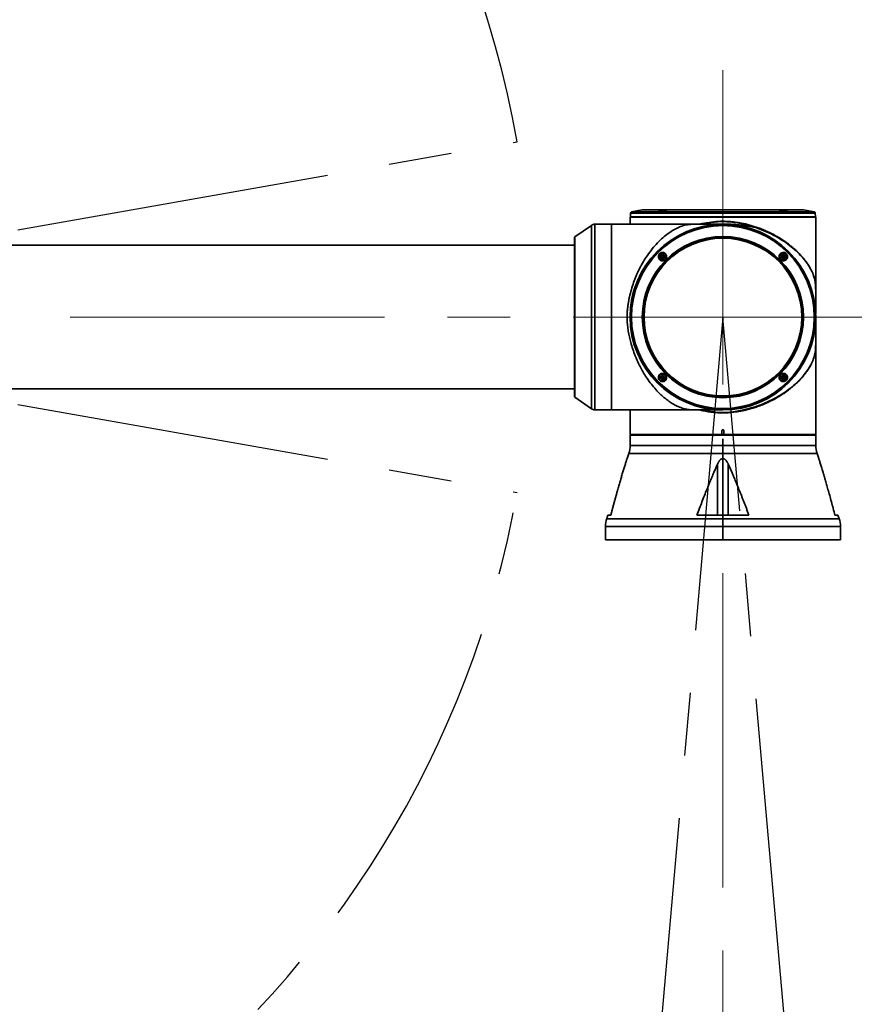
# Model space of a CAD drawing. Header units: millimetres. Extents: x 0 to 420, y 0 to 297.
# Tile 5 of 21: x 109 to 143, y 156 to 196. Entities that reach past the tile are written whole.
import ezdxf

# ---------------------------------------------------------------- set-up
doc = ezdxf.new("R2010")
doc.units = ezdxf.units.MM
doc.linetypes.add('CENTERX2', pattern=[20.32, 12.7, -2.54, 2.54, -2.54])
doc.layers.get('0').update_dxf_attribs({"lineweight": 18})
doc.layers.add('中心线层', color=6, linetype='CENTERX2', lineweight=25)
doc.layers.add('标注层', color=150, linetype='Continuous', lineweight=18)
doc.styles.add('SLDTEXTSTYLE22', font='txt')
doc.dimstyles.new('SLDDIMSTYLE0', dxfattribs={"dimtxt": 3.5, "dimasz": 4, "dimexe": 0, "dimexo": 0.0625, "dimgap": 0.875, "dimtad": 0, "dimtih": 1, "dimtoh": 1, "dimlfac": 20, "dimrnd": 1e-09, "dimzin": 12, "dimdsep": 46, "dimtxsty": 'SLDTEXTSTYLE22', "dimcen": 0, "dimdle": 8, "dimadec": 0, "dimazin": 3, "dimtfac": 1, "dimtdec": 3, "dimtofl": 0, "dimtmove": 0, "dimatfit": 3, "dimfxl": 0, "dimfrac": 2, "dimtolj": 1, "dimarcsym": 0})

# ---------------------------------------------------------------- blocks, each defined once
blk = doc.blocks.new('*X25')
at = {"layer": '标注层'}
for points in [[(179.766, 208.185), (183.488, 209.734), (182.992, 210.603)], [(95.525, 160.097), (91.804, 158.548), (92.299, 157.68)]]:
    blk.add_hatch(color=256, dxfattribs=at).paths.add_polyline_path(points, flags=0)
for p, q in [((179.766, 208.185), (192.914, 215.691)), ((192.914, 215.691), (207.583, 215.691)), ((95.525, 160.097), (90.315, 157.122))]:
    blk.add_line(p, q, dxfattribs=at)
at = {"layer": '标注层', "char_height": 3.5, "attachment_point": 1, "style": 'SLDTEXTSTYLE22'}
for s, insert, width in [('1940', (198.638, 220.315), 18.37989), ('%%C', (193.914, 219.668), 4.69274)]:
    blk.add_mtext(s, dxfattribs=dict(at, insert=insert, width=width))
blk = doc.blocks.new('*X26')
at = {"layer": '标注层'}
for points in [[(118.269, 212.715), (121.475, 215.159), (120.774, 215.873)], [(60.022, 155.567), (56.817, 153.123), (57.517, 152.409)]]:
    blk.add_hatch(color=256, dxfattribs=at).paths.add_polyline_path(points, flags=0)
for p, q in [((118.269, 212.715), (122.552, 216.917)), ((60.022, 155.567), (45.379, 141.201)), ((45.379, 141.201), (30.711, 141.201))]:
    blk.add_line(p, q, dxfattribs=at)
at = {"layer": '标注层', "char_height": 3.5, "attachment_point": 1, "style": 'SLDTEXTSTYLE22'}
for s, insert, width in [('1632', (35.435, 145.825), 18.26257), ('%%C', (30.711, 145.178), 4.69274)]:
    blk.add_mtext(s, dxfattribs=dict(at, insert=insert, width=width))

msp = doc.modelspace()

# ---------------------------------------------------------------- linework, layer by layer
at = {"color": 7, "linetype": 'Continuous', "lineweight": 35}
for p, q in [((133.89574, 188.17111), (133.89574, 188.16611)), ((141.39574, 188.17111), (133.89574, 188.17111)), ((133.89574, 188.16611), (133.89574, 187.89111)), ((133.92074, 188.19111), (133.90074, 188.17111)), ((133.91168, 188.33918), (133.90909, 188.19111)), ((133.90909, 188.19111), (135.00353, 188.19111)), ((134.38897, 188.47476), (133.95186, 188.38733)), ((140.8927, 188.47573), (134.39878, 188.47573)), ((135.00353, 188.19111), (141.38239, 188.19111)), ((135.12372, 188.41361), (135.21791, 188.41361)), ((140.07461, 188.41361), (140.16776, 188.41361)), ((141.33961, 188.38733), (140.9025, 188.47476)), ((141.39074, 188.17111), (141.37074, 188.19111)), ((141.38239, 188.19111), (141.3798, 188.33918)), ((141.39574, 188.17111), (141.39574, 188.16611)), ((141.39574, 184.82044), (141.39574, 188.16611)), ((132.33118, 187.84592), (131.66707, 187.38104)), ((132.33118, 187.84592), (131.66707, 187.38104)), ((133.14574, 187.89111), (132.47454, 187.89111)), ((137.64574, 187.89111), (132.47454, 187.89111)), ((133.14574, 187.89111), (133.14574, 180.39111)), ((137.56916, 187.89033), (137.56719, 187.89029)), ((131.64574, 180.94214), (131.64574, 187.34008)), ((131.64574, 187.04111), (92.39574, 187.04111)), ((135.15622, 186.6095), (135.20622, 186.63836)), ((135.15622, 186.55176), (135.15622, 186.6095)), ((135.20622, 186.58063), (135.15622, 186.6095)), ((135.20622, 186.58063), (135.15622, 186.55176)), ((135.20622, 186.52289), (135.15622, 186.55176)), ((135.20622, 186.63836), (135.25622, 186.6095)), ((135.20622, 186.58063), (135.20622, 186.63836)), ((135.20622, 186.58063), (135.25622, 186.6095)), ((135.20622, 186.58063), (135.20622, 186.52289)), ((135.20622, 186.58063), (135.25622, 186.55176)), ((135.25622, 186.55176), (135.20622, 186.52289)), ((135.25622, 186.6095), (135.25622, 186.55176)), ((140.03526, 186.6095), (140.08526, 186.63836)), ((140.03526, 186.55176), (140.03526, 186.6095)), ((140.08526, 186.58063), (140.03526, 186.6095)), ((140.08526, 186.58063), (140.03526, 186.55176)), ((140.08526, 186.52289), (140.03526, 186.55176)), ((140.08526, 186.63836), (140.13526, 186.6095)), ((140.08526, 186.58063), (140.08526, 186.63836)), ((140.08526, 186.58063), (140.13526, 186.6095)), ((140.08526, 186.58063), (140.08526, 186.52289)), ((140.08526, 186.58063), (140.13526, 186.55176)), ((140.13526, 186.55176), (140.08526, 186.52289)), ((140.13526, 186.6095), (140.13526, 186.55176)), ((133.89574, 184.21358), (133.89574, 184.14111)), ((141.39574, 184.14111), (141.39574, 184.21901)), ((133.89574, 184.14111), (133.89574, 184.06321)), ((141.39574, 179.39611), (141.39574, 184.14111)), ((141.39511, 183.27758), (141.39516, 183.23573)), ((135.15622, 181.73046), (135.20622, 181.75933)), ((135.20622, 181.75933), (135.25622, 181.73046)), ((135.20622, 181.70159), (135.20622, 181.75933)), ((140.03526, 181.73046), (140.08526, 181.75933)), ((140.08526, 181.75933), (140.13526, 181.73046)), ((140.08526, 181.70159), (140.08526, 181.75933)), ((135.15622, 181.67272), (135.15622, 181.73046)), ((135.20622, 181.70159), (135.15622, 181.73046)), ((135.20622, 181.70159), (135.15622, 181.67272)), ((135.20622, 181.64386), (135.15622, 181.67272)), ((135.20622, 181.70159), (135.25622, 181.73046)), ((135.20622, 181.70159), (135.20622, 181.64386)), ((135.20622, 181.70159), (135.25622, 181.67272)), ((135.25622, 181.67272), (135.20622, 181.64386)), ((135.25622, 181.73046), (135.25622, 181.67272)), ((140.03526, 181.67272), (140.03526, 181.73046)), ((140.08526, 181.70159), (140.03526, 181.73046)), ((140.08526, 181.70159), (140.03526, 181.67272)), ((140.08526, 181.64386), (140.03526, 181.67272)), ((140.08526, 181.70159), (140.13526, 181.73046)), ((140.08526, 181.70159), (140.08526, 181.64386)), ((140.08526, 181.70159), (140.13526, 181.67272)), ((140.13526, 181.67272), (140.08526, 181.64386)), ((140.13526, 181.73046), (140.13526, 181.67272)), ((92.39574, 181.24111), (131.64574, 181.24111)), ((131.66707, 180.90118), (132.33118, 180.4363)), ((131.66707, 180.90118), (132.33118, 180.4363)), ((132.47454, 180.39111), (133.14574, 180.39111)), ((132.47454, 180.39111), (133.14574, 180.39111)), ((133.14574, 180.3913), (133.30824, 180.3913)), ((133.14574, 180.3913), (133.14574, 180.39111)), ((133.34574, 180.39111), (136.98067, 180.39111)), ((133.89574, 180.39111), (133.89574, 179.39611)), ((137.56572, 180.39111), (137.64574, 180.39111)), ((137.5758, 180.39175), (137.57589, 180.39174)), ((137.60824, 179.39611), (133.89574, 179.39611)), ((133.91074, 179.38111), (133.89574, 179.36611)), ((141.38074, 179.38111), (133.91074, 179.38111)), ((134.07074, 179.39611), (134.07074, 179.38111)), ((137.60824, 179.55361), (137.60824, 179.39611)), ((137.68324, 179.39611), (137.60824, 179.39611)), ((137.68324, 179.39611), (137.68324, 179.55361)), ((141.39574, 179.39611), (137.68324, 179.39611)), ((141.22074, 179.38111), (141.22074, 179.39611)), ((141.39574, 179.36611), (141.38074, 179.38111)), ((133.89574, 179.36611), (133.89574, 178.95599)), ((141.39574, 179.36611), (133.89574, 179.36611)), ((137.64574, 178.95599), (137.64574, 179.21611)), ((141.39574, 178.95599), (141.39574, 179.36611)), ((133.8428, 178.63495), (133.7707, 178.42225)), ((137.64574, 178.95599), (137.64574, 178.63495)), ((137.64574, 178.63495), (137.64574, 178.42236)), ((141.52078, 178.42225), (141.44867, 178.63495)), ((137.43065, 178.205), (137.43065, 176.14111)), ((137.64574, 178.42236), (137.64574, 176.14111)), ((137.86083, 178.205), (137.86083, 176.14111)), ((132.99743, 176.14111), (132.94867, 175.99727)), ((132.99743, 176.14111), (133.11776, 176.14111)), ((136.59495, 176.14111), (137.64574, 176.14111)), ((137.64574, 176.14111), (137.64574, 175.99727)), ((137.64574, 176.14111), (138.69653, 176.14111)), ((137.64574, 175.99727), (137.64574, 175.67623)), ((142.17372, 176.14111), (142.29404, 176.14111)), ((142.3428, 175.99727), (142.29404, 176.14111)), ((132.89574, 175.67623), (132.89574, 175.14111)), ((137.64574, 175.14111), (137.64574, 175.67623)), ((142.39574, 175.14111), (142.39574, 175.67623)), ((132.89574, 175.14111), (137.64574, 175.14111)), ((137.64574, 175.14111), (142.39574, 175.14111))]:
    msp.add_line(p, q, dxfattribs=at)
at = {"color": 8, "linetype": 'Continuous', "lineweight": 35}
for p, q in [((141.3798, 188.33918), (133.91168, 188.33918)), ((133.95186, 188.38733), (135.03377, 188.38733)), ((135.34286, 188.47476), (134.38897, 188.47476)), ((135.03377, 188.38733), (141.33961, 188.38733)), ((140.9025, 188.47476), (135.34286, 188.47476)), ((132.33118, 182.11479), (132.33118, 187.84592)), ((132.33118, 184.14111), (132.33118, 187.84592)), ((132.47454, 187.89111), (132.47454, 182.09007)), ((132.47454, 187.89111), (132.47454, 184.14111)), ((131.66707, 187.38104), (131.66707, 182.36905)), ((131.66707, 187.38104), (131.66707, 184.14111)), ((133.89672, 184.2268), (133.89672, 184.24874)), ((131.66707, 184.14111), (131.66707, 180.90118)), ((132.33118, 180.4363), (132.33118, 184.14111)), ((132.47454, 184.14111), (132.47454, 180.39111)), ((141.39476, 184.05542), (141.39476, 184.01314)), ((131.66707, 182.36905), (131.66707, 180.90118)), ((132.33118, 180.4363), (132.33118, 182.11479)), ((132.47454, 182.09007), (132.47454, 180.39111)), ((137.64574, 178.63495), (133.8428, 178.63495)), ((133.89574, 178.95599), (137.64574, 178.95599)), ((137.64574, 178.95599), (141.39574, 178.95599)), ((141.44867, 178.63495), (137.64574, 178.63495)), ((132.94867, 175.99727), (137.64574, 175.99727)), ((137.64574, 175.99727), (142.3428, 175.99727)), ((137.64574, 175.67623), (132.89574, 175.67623)), ((142.39574, 175.67623), (137.64574, 175.67623))]:
    msp.add_line(p, q, dxfattribs=at)
at = {"color": 7, "linetype": 'Continuous', "lineweight": 35}
for centre, radius in [((137.64574, 184.14111), 3.745), ((137.64574, 184.14111), 3.73665), ((137.64574, 184.14111), 3.73406), ((137.64574, 184.14111), 3.69388), ((137.64574, 184.14111), 3.25676), ((137.64574, 184.14111), 3.24313), ((137.64574, 184.14111), 3.2125), ((137.64574, 184.14111), 3.1875), ((135.20622, 186.58063), 0.15), ((135.20622, 186.58063), 0.1425), ((135.20622, 186.58063), 0.0825), ((140.08526, 186.58063), 0.15), ((140.08526, 186.58063), 0.1425), ((140.08526, 186.58063), 0.0825), ((135.20622, 181.70159), 0.15), ((135.20622, 181.70159), 0.1425), ((135.20622, 181.70159), 0.0825), ((140.08526, 181.70159), 0.15), ((140.08526, 181.70159), 0.1425), ((140.08526, 181.70159), 0.0825)]:
    msp.add_circle(centre, radius, dxfattribs=at)
for centre, radius, start, end in [((133.96167, 188.33831), 0.05, 101.309932, 179), ((134.39878, 188.42573), 0.05, 90, 101.309932), ((140.8927, 188.42573), 0.05, 78.690068, 90), ((141.32981, 188.33831), 0.05, 1, 78.690068), ((132.47454, 187.64111), 0.25, 90, 124.99202), ((137.64574, 184.14111), 3.75, 90, 270), ((137.64574, 184.14111), 3.75, 270, 90), ((131.69574, 187.34008), 0.05, 124.99202, 180), ((131.69574, 180.94214), 0.05, 180, 235.00798), ((132.47454, 180.64111), 0.25, 235.00798, 270), ((132.89574, 178.95599), 1, 341.274212, 360), ((142.39574, 178.95599), 1, 180, 198.725788), ((133.89574, 175.67623), 1, 161.274212, 180), ((141.39574, 175.67623), 1, 0, 18.725788)]:
    msp.add_arc(centre, radius, start, end, dxfattribs=at)
for points, knots in [([(135.07935, 188.40215), (135.07242, 188.40239), (135.05857, 188.40287), (135.0404, 188.40591), (135.03259, 188.41242), (135.0498, 188.42371), (135.08997, 188.4368), (135.14728, 188.44984), (135.21351, 188.46092), (135.26827, 188.46695), (135.30633, 188.46919), (135.33097, 188.46947), (135.35077, 188.46839), (135.36927, 188.46514), (135.37689, 188.45803), (135.35979, 188.44618), (135.31968, 188.43292), (135.26234, 188.42018), (135.19591, 188.40973), (135.1413, 188.40425), (135.10294, 188.40214), (135.08722, 188.40214), (135.07935, 188.40215)], [0, 0, 0, 0, 0.021843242, 0.043684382, 0.087176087, 0.130680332, 0.17417917, 0.217659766, 0.261113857, 0.304552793, 0.326472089, 0.348326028, 0.370164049, 0.392101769, 0.435566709, 0.479056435, 0.522552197, 0.566039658, 0.609514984, 0.652978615, 0.674801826, 0.696653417, 0.696653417, 0.696653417, 0.696653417]), ([(135.06933, 188.40263), (135.06354, 188.40334), (135.05685, 188.40416), (135.05575, 188.40369), (135.05561, 188.40363)], [0, 0, 0, 0, 0.0119518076, 0.0138042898, 0.0138042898, 0.0138042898, 0.0138042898]), ([(135.07428, 188.40249), (135.07275, 188.40249), (135.07069, 188.40249), (135.0696, 188.4026), (135.06933, 188.40263)], [0, 0, 0, 0, 0.00369905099, 0.00495988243, 0.00495988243, 0.00495988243, 0.00495988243]), ([(139.94915, 188.44068), (139.93864, 188.44495), (139.91765, 188.45348), (139.91695, 188.46356), (139.93703, 188.46838), (139.96441, 188.46953), (139.98985, 188.46898), (140.01898, 188.4671), (140.06115, 188.46287), (140.11736, 188.45478), (140.17948, 188.4423), (140.22767, 188.42898), (140.25484, 188.41675), (140.25675, 188.40731), (140.23639, 188.40292), (140.20899, 188.40189), (140.17519, 188.40254), (140.12318, 188.40648), (140.05618, 188.4155), (139.99279, 188.42753), (139.9637, 188.43629), (139.94915, 188.44068)], [0, 0, 0, 0, 0.043560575, 0.087053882, 0.130547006, 0.152379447, 0.174272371, 0.196061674, 0.217993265, 0.261490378, 0.305008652, 0.348632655, 0.392187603, 0.435658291, 0.479139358, 0.50102889, 0.522865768, 0.566382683, 0.609901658, 0.653407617, 0.696966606, 0.696966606, 0.696966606, 0.696966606]), ([(136.64811, 187.89069), (136.64717, 187.89069), (136.6036, 187.89073), (136.51654, 187.89046), (136.41174, 187.88912), (136.33635, 187.88576), (136.25358, 187.87881), (136.15859, 187.86373), (136.01095, 187.82573), (135.82627, 187.75515), (135.60404, 187.63668), (135.38274, 187.48619), (135.16121, 187.30124), (134.94505, 187.08449), (134.73821, 186.83912), (134.55579, 186.58412), (134.39477, 186.3222), (134.26005, 186.06861), (134.14063, 185.80707), (134.03598, 185.53819), (133.944, 185.25341), (133.88204, 185.01304), (133.8426, 184.82265), (133.81806, 184.6823), (133.79693, 184.53452), (133.78192, 184.39836), (133.77422, 184.29371), (133.76827, 184.15832), (133.77203, 183.97922), (133.79595, 183.74324), (133.8321, 183.50948), (133.87988, 183.27811), (133.94396, 183.03253), (134.02468, 182.77668), (134.1241, 182.51502), (134.23492, 182.26623), (134.35627, 182.02987), (134.48727, 181.80663), (134.6351, 181.58426), (134.79938, 181.36795), (134.97198, 181.17089), (135.14131, 181.00211), (135.30644, 180.85834), (135.47384, 180.73229), (135.6539, 180.61747), (135.84544, 180.51958), (136.01983, 180.45364), (136.1718, 180.41561), (136.28601, 180.39891), (136.40778, 180.39296), (136.52125, 180.3918), (136.59831, 180.39156), (136.6338, 180.39155), (136.63971, 180.39155)], [0, 0, 0, 0, 0.00218067, 0.10188396, 0.20250537, 0.27515374, 0.34954032, 0.52137732, 0.69338027, 1.04007591, 1.36987117, 1.69966952, 2.03915938, 2.37862721, 2.70395877, 3.03192962, 3.29732159, 3.56447451, 3.80507313, 4.0456416, 4.29374039, 4.5417926, 4.64310574, 4.75657971, 4.87880072, 4.99419618, 5.07743834, 5.12403806, 5.31073636, 5.49470694, 5.67873295, 5.86764316, 6.05658099, 6.29068996, 6.52655143, 6.76131925, 6.99610983, 7.23629853, 7.47650659, 7.76134599, 8.04795228, 8.2980909, 8.54823645, 8.80257552, 9.05691578, 9.36203808, 9.66901466, 9.86433914, 10.06042805, 10.17982708, 10.278668, 10.34771074, 10.36153106, 10.36153106, 10.36153106, 10.36153106]), ([(137.57639, 187.89052), (137.56476, 187.89053), (137.53253, 187.89055), (137.45431, 187.89057), (137.34526, 187.8906), (137.21424, 187.89062), (137.06401, 187.89064), (136.89504, 187.89066), (136.74999, 187.89068), (136.66005, 187.89069), (136.63463, 187.89069)], [0, 0, 0, 0, 0.073390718, 0.203287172, 0.334759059, 0.468251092, 0.60418615, 0.743065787, 0.885591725, 0.941769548, 0.941769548, 0.941769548, 0.941769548]), ([(139.07186, 187.74938), (139.04328, 187.75411), (139.00041, 187.76121), (138.94692, 187.77014), (138.91929, 187.77473), (138.90524, 187.77707), (138.9017, 187.77766), (138.9008, 187.77782), (138.90057, 187.77786), (138.90051, 187.77787), (138.90049, 187.77788), (138.90048, 187.77788), (138.90048, 187.77788)], [0, 0, 0, 0, 0.086867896, 0.130301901, 0.1627694, 0.170939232, 0.173008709, 0.173539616, 0.173679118, 0.173717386, 0.173728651, 0.173734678, 0.173734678, 0.173734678, 0.173734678]), ([(135.08447, 186.46462), (135.07102, 186.48194), (135.04413, 186.51656), (135.03252, 186.58339), (135.04377, 186.63845), (135.0651, 186.67748), (135.08666, 186.70308), (135.11279, 186.72403), (135.15229, 186.74438), (135.20788, 186.75453), (135.27335, 186.74027), (135.32826, 186.70243), (135.36464, 186.6466), (135.37723, 186.58086), (135.3657, 186.52563), (135.34446, 186.48663), (135.32283, 186.46106), (135.29673, 186.4401), (135.25717, 186.41977), (135.20191, 186.40987), (135.13547, 186.42305), (135.10148, 186.45076), (135.08447, 186.46462)], [0, 0, 0, 0, 0.06583091, 0.13158601, 0.19735293, 0.23045545, 0.26347721, 0.29648709, 0.32961669, 0.39541604, 0.46119812, 0.52709011, 0.59305436, 0.65883344, 0.72456765, 0.75766913, 0.7906587, 0.82373726, 0.85679756, 0.92262596, 0.98845678, 1.05433213, 1.05433213, 1.05433213, 1.05433213]), ([(135.09733, 186.47317), (135.10698, 186.46461), (135.12483, 186.44879), (135.16126, 186.43221), (135.19852, 186.42544), (135.23542, 186.42861), (135.27414, 186.44009), (135.31635, 186.46771), (135.34501, 186.5092), (135.35746, 186.5476), (135.36159, 186.58466), (135.35574, 186.62243), (135.33953, 186.65886), (135.31805, 186.68721), (135.29059, 186.70953), (135.25475, 186.7274), (135.21633, 186.73466), (135.17837, 186.73139), (135.13974, 186.72005), (135.09722, 186.69228), (135.06846, 186.65045), (135.05615, 186.61199), (135.05199, 186.57407), (135.05849, 186.53574), (135.075, 186.49936), (135.08959, 186.48224), (135.09733, 186.47317)], [0, 0, 0, 0, 0.039046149, 0.072136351, 0.120195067, 0.151921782, 0.182526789, 0.240246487, 0.297994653, 0.328539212, 0.360157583, 0.409157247, 0.442021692, 0.480380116, 0.516222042, 0.548711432, 0.601095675, 0.631775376, 0.662290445, 0.720619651, 0.778779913, 0.809200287, 0.840485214, 0.892348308, 0.924347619, 0.960431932, 0.960431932, 0.960431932, 0.960431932]), ([(139.96148, 186.47009), (139.95453, 186.47878), (139.94064, 186.49617), (139.92243, 186.53682), (139.91453, 186.59252), (139.93156, 186.65722), (139.97156, 186.7104), (140.02883, 186.74449), (140.09517, 186.75436), (140.14997, 186.7405), (140.18805, 186.71752), (140.21274, 186.69484), (140.23257, 186.66776), (140.25116, 186.62739), (140.25886, 186.57145), (140.24178, 186.50673), (140.20166, 186.45358), (140.14439, 186.41963), (140.07808, 186.40981), (140.02351, 186.42382), (139.98513, 186.4465), (139.96938, 186.46221), (139.96148, 186.47009)], [0, 0, 0, 0, 0.03306016, 0.0661464, 0.13198026, 0.19783401, 0.26367666, 0.32949102, 0.39526974, 0.46108583, 0.49411289, 0.5272689, 0.56033568, 0.59354222, 0.65933304, 0.72515469, 0.79099322, 0.85682327, 0.92263337, 0.98846055, 1.02141016, 1.05455782, 1.05455782, 1.05455782, 1.05455782]), ([(139.97058, 186.478), (139.98529, 186.46476), (140.00773, 186.44456), (140.04609, 186.43093), (140.08318, 186.42511), (140.12148, 186.42959), (140.15841, 186.44449), (140.18763, 186.46486), (140.2111, 186.49161), (140.23003, 186.52665), (140.2387, 186.56422), (140.23714, 186.60186), (140.22739, 186.64108), (140.2015, 186.68472), (140.16099, 186.71522), (140.12312, 186.72916), (140.08526, 186.73499), (140.04652, 186.7302), (140.00999, 186.71492), (139.98113, 186.69471), (139.95735, 186.66747), (139.93865, 186.63161), (139.93051, 186.59433), (139.93232, 186.55759), (139.94163, 186.51836), (139.95915, 186.49393), (139.97058, 186.478)], [0, 0, 0, 0, 0.058027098, 0.088512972, 0.119942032, 0.17009235, 0.202608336, 0.240005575, 0.277314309, 0.309781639, 0.360085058, 0.391595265, 0.422126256, 0.480155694, 0.538537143, 0.568768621, 0.599830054, 0.652513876, 0.683845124, 0.719130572, 0.758653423, 0.792586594, 0.841137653, 0.872020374, 0.90269544, 0.960224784, 0.960224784, 0.960224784, 0.960224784]), ([(134.10627, 185.39595), (134.10122, 185.38157), (134.0898, 185.34902), (134.05489, 185.24289), (134.00623, 185.07121), (133.96953, 184.90487), (133.95371, 184.81448), (133.95217, 184.80567)], [0, 0, 0, 0, 0.04624972, 0.104672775, 0.338505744, 0.58419719, 0.610750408, 0.610750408, 0.610750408, 0.610750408]), ([(141.39394, 184.28084), (141.39413, 184.28105), (141.39466, 184.28166), (141.3948, 184.32382), (141.39496, 184.38245), (141.39503, 184.44735), (141.39508, 184.53198), (141.39511, 184.63899), (141.39512, 184.77038), (141.39511, 184.9264), (141.3951, 185.04425), (141.39509, 185.10526)], [0, 0, 0, 0, 0.064547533, 0.183496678, 0.253171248, 0.329723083, 0.413331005, 0.504257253, 0.602879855, 0.70976102, 0.824475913, 0.824475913, 0.824475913, 0.824475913]), ([(141.3951, 183.15727), (141.3951, 183.19199), (141.39512, 183.27781), (141.39513, 183.40115), (141.39515, 183.52427), (141.39517, 183.62677), (141.39519, 183.71156), (141.3952, 183.78403), (141.3952, 183.86752), (141.39515, 183.95309), (141.39492, 184.00426), (141.39465, 184.02609), (141.39439, 184.02645), (141.39429, 184.0266)], [0, 0, 0, 0, 0.062971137, 0.155675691, 0.239110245, 0.313667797, 0.379573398, 0.438487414, 0.497717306, 0.620806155, 0.752306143, 0.822078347, 0.869361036, 0.869361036, 0.869361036, 0.869361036]), ([(135.07935, 181.58833), (135.07242, 181.59704), (135.05857, 181.61445), (135.0404, 181.65512), (135.03259, 181.7109), (135.0498, 181.77568), (135.08997, 181.82878), (135.14728, 181.86267), (135.21351, 181.87238), (135.26827, 181.85843), (135.30633, 181.83542), (135.33097, 181.81266), (135.35077, 181.7856), (135.36927, 181.7452), (135.37689, 181.68932), (135.35979, 181.62471), (135.31968, 181.57161), (135.26234, 181.53764), (135.19591, 181.52785), (135.1413, 181.54199), (135.10294, 181.56469), (135.08722, 181.58045), (135.07935, 181.58833)], [0, 0, 0, 0, 0.03306529, 0.0661274, 0.13196313, 0.19781785, 0.26366438, 0.3294833, 0.3952621, 0.46101795, 0.49419837, 0.52727986, 0.56033724, 0.59354555, 0.65934077, 0.72517351, 0.79101538, 0.85684469, 0.92265563, 0.98844887, 1.02148384, 1.05456177, 1.05456177, 1.05456177, 1.05456177]), ([(135.09263, 181.60038), (135.10744, 181.58703), (135.12995, 181.56673), (135.16835, 181.55313), (135.20616, 181.54719), (135.24513, 181.55204), (135.28186, 181.56748), (135.3112, 181.5882), (135.33378, 181.61456), (135.35235, 181.64959), (135.36094, 181.6861), (135.35934, 181.72421), (135.34953, 181.76337), (135.32381, 181.80671), (135.28366, 181.83714), (135.24592, 181.85123), (135.20885, 181.85707), (135.17086, 181.85281), (135.13416, 181.83828), (135.10496, 181.81834), (135.08115, 181.79175), (135.06161, 181.75627), (135.05273, 181.71825), (135.05443, 181.68047), (135.06359, 181.64107), (135.08113, 181.61649), (135.09263, 181.60038)], [0, 0, 0, 0, 0.058450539, 0.088823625, 0.119932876, 0.172610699, 0.204473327, 0.239977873, 0.280828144, 0.308724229, 0.360044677, 0.391972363, 0.422646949, 0.480106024, 0.53803555, 0.568326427, 0.599682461, 0.649768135, 0.681555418, 0.718692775, 0.756211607, 0.789041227, 0.840863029, 0.871606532, 0.902141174, 0.960207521, 0.960207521, 0.960207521, 0.960207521]), ([(139.94915, 181.60347), (139.93864, 181.62275), (139.91765, 181.66129), (139.91695, 181.72927), (139.93703, 181.78187), (139.96441, 181.81699), (139.98985, 181.83871), (140.01898, 181.85518), (140.06115, 181.86877), (140.11736, 181.86985), (140.17948, 181.84545), (140.22767, 181.79946), (140.25484, 181.73841), (140.25675, 181.6712), (140.23639, 181.61834), (140.20899, 181.58328), (140.17519, 181.55432), (140.12318, 181.53152), (140.05618, 181.53066), (139.99279, 181.55426), (139.9637, 181.58706), (139.94915, 181.60347)], [0, 0, 0, 0, 0.06589025, 0.13167875, 0.19746698, 0.23049099, 0.26360649, 0.29656525, 0.32973924, 0.3955335, 0.46135977, 0.52734596, 0.5932277, 0.65898198, 0.72475197, 0.75786234, 0.79089307, 0.85671728, 0.9225446, 0.98835224, 1.05424009, 1.05424009, 1.05424009, 1.05424009]), ([(139.95949, 181.6142), (139.96805, 181.60379), (139.98369, 181.58479), (140.01729, 181.56306), (140.05245, 181.55092), (140.08862, 181.54819), (140.12858, 181.55333), (140.17487, 181.57385), (140.20998, 181.61049), (140.22829, 181.64662), (140.23863, 181.68403), (140.23819, 181.7237), (140.22675, 181.76194), (140.2111, 181.79039), (140.18847, 181.81634), (140.15453, 181.84104), (140.10647, 181.85716), (140.04839, 181.85463), (139.99435, 181.83051), (139.95935, 181.7939), (139.94113, 181.7582), (139.93075, 181.7211), (139.93111, 181.68185), (139.94185, 181.64319), (139.95338, 181.62423), (139.95949, 181.6142)], [0, 0, 0, 0, 0.040781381, 0.074415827, 0.120163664, 0.152111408, 0.182790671, 0.240239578, 0.299165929, 0.329434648, 0.360213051, 0.414449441, 0.445933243, 0.480285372, 0.512184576, 0.550054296, 0.606753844, 0.662483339, 0.721137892, 0.778763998, 0.808945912, 0.839931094, 0.893184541, 0.92480939, 0.960343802, 0.960343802, 0.960343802, 0.960343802]), ([(136.618, 180.39155), (136.65824, 180.39155), (136.75229, 180.39156), (136.88272, 180.39158), (137.00604, 180.3916), (137.1177, 180.39161), (137.23069, 180.39162), (137.35006, 180.39163), (137.46437, 180.39165), (137.5445, 180.39167), (137.57068, 180.39169), (137.57589, 180.39169)], [0, 0, 0, 0, 0.089420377, 0.209031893, 0.306802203, 0.394701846, 0.499718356, 0.62183573, 0.761270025, 0.918702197, 0.957893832, 0.957893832, 0.957893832, 0.957893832]), ([(133.11776, 176.14111), (133.12989, 176.18741), (133.15395, 176.27925), (133.19006, 176.41561), (133.2258, 176.5495), (133.26121, 176.6809), (133.29626, 176.80981), (133.33096, 176.93623), (133.36532, 177.06016), (133.40546, 177.20349), (133.45133, 177.36512), (133.50294, 177.54392), (133.55383, 177.71716), (133.60404, 177.88483), (133.65347, 178.047), (133.68661, 178.15287), (133.70292, 178.205)], [0, 0, 0, 0, 0.14227173, 0.28220188, 0.41979194, 0.5550435, 0.68795823, 0.81853788, 0.94678431, 1.07269947, 1.26432845, 1.45080982, 1.63215267, 1.80836688, 1.97946319, 2.14545338, 2.14545338, 2.14545338, 2.14545338]), ([(133.70292, 178.205), (133.71767, 178.25198), (133.73985, 178.32266), (133.76132, 178.39193), (133.76884, 178.41621), (133.77138, 178.42443), (133.77072, 178.42228), (133.7707, 178.42225)], [0, 0, 0, 0, 0.113109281, 0.170162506, 0.200205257, 0.227318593, 0.227806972, 0.227806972, 0.227806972, 0.227806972]), ([(137.43065, 178.205), (137.418, 178.17678), (137.39249, 178.11987), (137.35433, 178.0335), (137.31585, 177.9455), (137.27708, 177.85583), (137.238, 177.76451), (137.19862, 177.67154), (137.15894, 177.57691), (137.11896, 177.48063), (137.07867, 177.38269), (137.03809, 177.2831), (136.97809, 177.13454), (136.89835, 176.9341), (136.79877, 176.67874), (136.6971, 176.41348), (136.62938, 176.23292), (136.59495, 176.14111)], [0, 0, 0, 0, 0.09332384, 0.18822362, 0.28470143, 0.38275928, 0.48239908, 0.58362265, 0.68643172, 0.79082796, 0.89681293, 1.00438815, 1.11355508, 1.37737122, 1.65088266, 1.9341044, 2.22704995, 2.22704995, 2.22704995, 2.22704995]), ([(137.64574, 178.42236), (137.64317, 178.42231), (137.63802, 178.42221), (137.63031, 178.42141), (137.62259, 178.42013), (137.61488, 178.41832), (137.60717, 178.41601), (137.59948, 178.41317), (137.59179, 178.40983), (137.58413, 178.40597), (137.57649, 178.4016), (137.56087, 178.39158), (137.53774, 178.37242), (137.51207, 178.34394), (137.4893, 178.31305), (137.46908, 178.28094), (137.44911, 178.24463), (137.43697, 178.21858), (137.43065, 178.205)], [0, 0, 0, 0, 0.007516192, 0.015072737, 0.022702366, 0.03043688, 0.03830681, 0.046341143, 0.054567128, 0.063010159, 0.071693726, 0.080639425, 0.118080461, 0.160855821, 0.195580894, 0.233821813, 0.275700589, 0.321310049, 0.321310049, 0.321310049, 0.321310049]), ([(137.86083, 178.205), (137.85778, 178.21166), (137.85182, 178.22469), (137.84248, 178.24356), (137.82831, 178.2705), (137.80881, 178.30353), (137.78206, 178.34095), (137.75406, 178.37213), (137.72933, 178.39267), (137.71026, 178.40452), (137.69743, 178.41102), (137.68455, 178.41608), (137.67163, 178.41968), (137.65869, 178.42194), (137.65004, 178.42222), (137.64574, 178.42236)], [0, 0, 0, 0, 0.02229301, 0.043643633, 0.064060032, 0.114802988, 0.159812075, 0.202824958, 0.240457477, 0.255264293, 0.269378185, 0.282908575, 0.295979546, 0.308728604, 0.321303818, 0.321303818, 0.321303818, 0.321303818]), ([(138.69653, 176.14111), (138.6792, 176.18741), (138.64484, 176.27925), (138.59327, 176.41561), (138.54222, 176.5495), (138.49166, 176.6809), (138.4416, 176.80981), (138.39204, 176.93623), (138.34297, 177.06016), (138.28565, 177.20349), (138.22014, 177.36512), (138.14644, 177.54392), (138.07375, 177.71716), (138.00205, 177.88483), (137.93145, 178.047), (137.88413, 178.15287), (137.86083, 178.205)], [0, 0, 0, 0, 0.14768266, 0.29293467, 0.43575759, 0.57615308, 0.71412286, 0.84966876, 0.98279269, 1.1134967, 1.31241377, 1.50598746, 1.6942272, 1.87714323, 2.05474673, 2.22704991, 2.22704991, 2.22704991, 2.22704991]), ([(141.52077, 178.42225), (141.52116, 178.42099), (141.52199, 178.41831), (141.5302, 178.39178), (141.55119, 178.32409), (141.57361, 178.25264), (141.58856, 178.205)], [0, 0, 0, 0, 0.026665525, 0.056690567, 0.113632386, 0.227572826, 0.227572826, 0.227572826, 0.227572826]), ([(141.58856, 178.205), (141.59741, 178.17678), (141.61528, 178.11987), (141.64199, 178.0335), (141.66894, 177.9455), (141.69609, 177.85583), (141.72345, 177.76451), (141.75103, 177.67154), (141.77881, 177.57691), (141.80681, 177.48063), (141.83501, 177.38269), (141.86343, 177.2831), (141.90544, 177.13454), (141.96127, 176.9341), (142.03101, 176.67874), (142.10219, 176.41348), (142.14961, 176.23292), (142.17372, 176.14111)], [0, 0, 0, 0, 0.08990457, 0.18132732, 0.2742703, 0.36873542, 0.46472454, 0.56223939, 0.66128166, 0.76185293, 0.86395474, 0.96758853, 1.0727557, 1.32690592, 1.59039622, 1.86324105, 2.14545341, 2.14545341, 2.14545341, 2.14545341])]:
    msp.add_open_spline(points, degree=3, knots=knots, dxfattribs=at)
at = {"color": 8, "linetype": 'Continuous', "lineweight": 35}
for points, knots in [([(135.35918, 188.44451), (135.35914, 188.44573), (135.35906, 188.44858), (135.34926, 188.45282), (135.3239, 188.45586), (135.28365, 188.45417), (135.24592, 188.45034), (135.20885, 188.44538), (135.17085, 188.43839), (135.13418, 188.43036), (135.10486, 188.42278), (135.08149, 188.41506), (135.06485, 188.40841), (135.06149, 188.40496), (135.06002, 188.40345)], [0, 0, 0, 0, 0.016026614, 0.037397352, 0.077428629, 0.117787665, 0.138891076, 0.160736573, 0.19563086, 0.217776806, 0.243650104, 0.269789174, 0.292661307, 0.310329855, 0.310329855, 0.310329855, 0.310329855]), ([(140.23525, 188.39754), (140.23574, 188.39895), (140.23677, 188.40189), (140.22646, 188.408), (140.21117, 188.41463), (140.18844, 188.4222), (140.15454, 188.43114), (140.10647, 188.44153), (140.0484, 188.45039), (139.9943, 188.45537), (139.9595, 188.455), (139.94086, 188.45224), (139.9362, 188.44979), (139.93384, 188.44854)], [0, 0, 0, 0, 0.020185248, 0.041939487, 0.065675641, 0.087716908, 0.113883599, 0.153061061, 0.191568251, 0.232096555, 0.271914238, 0.292768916, 0.314178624, 0.314178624, 0.314178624, 0.314178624]), ([(136.69291, 187.89068), (136.7627, 187.90669), (136.95173, 187.95005), (137.2703, 187.99525), (137.60234, 188.01452), (137.89317, 188.00355), (138.14151, 187.97868), (138.42313, 187.93324), (138.73803, 187.86093), (138.95863, 187.7872), (139.07181, 187.74937)], [0, 0, 0, 0, 0.2168454, 0.58730263, 0.9540619, 1.19470285, 1.44363566, 1.69164741, 2.04576118, 2.41892164, 2.41892164, 2.41892164, 2.41892164]), ([(138.90054, 187.77786), (138.77215, 187.81607), (138.55502, 187.8807), (138.23313, 187.94613), (137.94752, 187.98642), (137.65783, 188.00451), (137.36777, 187.98938), (137.08347, 187.94873), (136.89243, 187.91618), (136.80144, 187.89105), (136.80009, 187.89067)], [0, 0, 0, 0, 0.41391331, 0.70000638, 0.98616501, 1.2722213, 1.55766263, 1.84311003, 2.12876436, 2.13309086, 2.13309086, 2.13309086, 2.13309086]), ([(138.90048, 187.77787), (138.87525, 187.782), (138.82499, 187.79023), (138.74923, 187.80195), (138.67363, 187.81312), (138.60071, 187.82337), (138.52825, 187.83299), (138.45395, 187.84232), (138.37286, 187.85189), (138.27761, 187.86222), (138.18669, 187.87099), (138.09378, 187.87875), (138.01035, 187.88483), (137.91884, 187.89016), (137.82787, 187.89414), (137.73623, 187.89641), (137.6494, 187.89765), (137.59358, 187.89615), (137.56804, 187.89546)], [0, 0, 0, 0, 0.08019483, 0.15973873, 0.23860367, 0.31676271, 0.38637047, 0.46243624, 0.54489317, 0.63366511, 0.75088723, 0.81786177, 0.91063629, 0.99799233, 1.08716906, 1.17682144, 1.26505935, 1.33945792, 1.33945792, 1.33945792, 1.33945792]), ([(138.90048, 187.77788), (139.03776, 187.73013), (139.31351, 187.63421), (139.68919, 187.45536), (140.03358, 187.25638), (140.34161, 187.04017), (140.61193, 186.81202), (140.84413, 186.57563), (141.03739, 186.33434), (141.19118, 186.09067), (141.28542, 185.88798), (141.3397, 185.72624), (141.36948, 185.60148), (141.38652, 185.47927), (141.39268, 185.36029), (141.39446, 185.25543), (141.39513, 185.15197), (141.39511, 185.07439), (141.3951, 185.02697)], [0, 0, 0, 0, 0.34203587, 0.68704581, 1.03399266, 1.38099627, 1.72825682, 2.07424759, 2.42111845, 2.76809222, 3.11463697, 3.28859718, 3.4624805, 3.63670134, 3.76749489, 3.83323836, 3.89942023, 4.00351844, 4.00351844, 4.00351844, 4.00351844]), ([(139.07186, 187.74938), (139.13475, 187.72592), (139.26287, 187.67814), (139.44956, 187.59658), (139.63004, 187.50894), (139.80389, 187.41487), (139.97148, 187.31492), (140.11617, 187.21981), (140.23987, 187.13167), (140.34445, 187.0522), (140.44858, 186.96764), (140.54501, 186.88373), (140.63459, 186.80042), (140.71812, 186.71767), (140.80138, 186.62936), (140.87844, 186.5412), (140.95164, 186.45093), (141.02266, 186.35627), (141.09957, 186.24349), (141.16038, 186.14208), (141.20233, 186.06353), (141.22153, 186.02522), (141.23203, 186.00343), (141.23851, 185.98984), (141.24571, 185.97444), (141.25529, 185.95339), (141.2673, 185.926), (141.28136, 185.89227), (141.29704, 185.85219), (141.31706, 185.79673), (141.3371, 185.73305), (141.3553, 185.66286), (141.36937, 185.59538), (141.38055, 185.52312), (141.38769, 185.45081), (141.3916, 185.37963), (141.39339, 185.31956), (141.3943, 185.26304), (141.39477, 185.20981), (141.39509, 185.14543), (141.39509, 185.09807), (141.39509, 185.07012)], [0, 0, 0, 0, 0.15817211, 0.32220485, 0.49224774, 0.65352986, 0.82223084, 0.99843061, 1.11519336, 1.23728505, 1.36472016, 1.49751145, 1.61026568, 1.72982087, 1.85618136, 1.9893508, 2.10490167, 2.23778347, 2.38799612, 2.57841001, 2.66236929, 2.71706516, 2.73901797, 2.75367525, 2.7743251, 2.80387438, 2.84232305, 2.88967104, 2.94591831, 3.01106476, 3.12337739, 3.21316724, 3.3020696, 3.39679425, 3.49345944, 3.55875322, 3.61653825, 3.65675892, 3.69767228, 3.73995651, 3.80081612, 3.80081612, 3.80081612, 3.80081612]), ([(141.3951, 183.19166), (141.39509, 183.17386), (141.39506, 183.121), (141.39469, 183.0517), (141.39383, 182.98685), (141.39273, 182.93828), (141.391, 182.89147), (141.38851, 182.84795), (141.38522, 182.80702), (141.38091, 182.76618), (141.37484, 182.7214), (141.36593, 182.66987), (141.35263, 182.60815), (141.33393, 182.53818), (141.31492, 182.47964), (141.29912, 182.43588), (141.2883, 182.40749), (141.27692, 182.37911), (141.26497, 182.35073), (141.25245, 182.32236), (141.23938, 182.29398), (141.22832, 182.27102), (141.2091, 182.23197), (141.17791, 182.17205), (141.13397, 182.09588), (141.08623, 182.01983), (141.03968, 181.95081), (140.9892, 181.88106), (140.93513, 181.81071), (140.87414, 181.73615), (140.80467, 181.65685), (140.73195, 181.57913), (140.65926, 181.50597), (140.58721, 181.43739), (140.5042, 181.36242), (140.40865, 181.28137), (140.29876, 181.19461), (140.18768, 181.11274), (140.076, 181.03577), (139.947, 180.95254), (139.79904, 180.86456), (139.63041, 180.77366), (139.46054, 180.69082), (139.28259, 180.61266), (139.09605, 180.53997), (138.90054, 180.47361), (138.70466, 180.41662), (138.48032, 180.36191), (138.22375, 180.31417), (137.93561, 180.28102), (137.67119, 180.26929), (137.43007, 180.27715), (137.21372, 180.29629), (136.99743, 180.3272), (136.82549, 180.35926), (136.72616, 180.38402), (136.6961, 180.39152)], [0, 0, 0, 0, 0.0431899, 0.12828866, 0.17185201, 0.21651365, 0.26766445, 0.31913883, 0.36668401, 0.42071441, 0.48133626, 0.553985, 0.64691043, 0.76013637, 0.87617184, 0.92039842, 0.96462545, 1.00885293, 1.05308086, 1.09730925, 1.14153809, 1.18576739, 1.20491257, 1.32357508, 1.46428791, 1.55909544, 1.67750001, 1.78610412, 1.88490779, 2.00675885, 2.13647083, 2.25985861, 2.37692462, 2.48767174, 2.59210336, 2.74381026, 2.89018668, 3.03125021, 3.16702053, 3.29751972, 3.48328898, 3.66252027, 3.83531442, 4.00178391, 4.18476166, 4.3624842, 4.53517623, 4.70308265, 4.9409837, 5.17934055, 5.41076556, 5.58269263, 5.76466273, 5.93935832, 6.11857505, 6.19635581, 6.19635581, 6.19635581, 6.19635581]), ([(136.80141, 180.3917), (136.88694, 180.37302), (137.06508, 180.33411), (137.34409, 180.29609), (137.63368, 180.27753), (137.92345, 180.29328), (138.20903, 180.33188), (138.53478, 180.39718), (138.89259, 180.49631), (139.27169, 180.63352), (139.62464, 180.79412), (139.94969, 180.97459), (140.24457, 181.17047), (140.50735, 181.37798), (140.73765, 181.59348), (140.93487, 181.81483), (141.09881, 182.03893), (141.22839, 182.26479), (141.32301, 182.48927), (141.36875, 182.66723), (141.387, 182.8164), (141.39262, 182.9189), (141.39459, 183.03172), (141.39509, 183.14008), (141.39523, 183.2232), (141.39513, 183.2687), (141.39511, 183.27758)], [0, 0, 0, 0, 0.21638909, 0.45074374, 0.68501459, 0.91878179, 1.15255397, 1.38649561, 1.73621695, 2.08340206, 2.43304922, 2.78519044, 3.13753468, 3.48998993, 3.84176846, 4.19306158, 4.54578965, 4.89751552, 5.24967709, 5.60268708, 5.73548348, 5.86824851, 5.95718098, 6.04666529, 6.13593594, 6.15759442, 6.15759442, 6.15759442, 6.15759442])]:
    msp.add_open_spline(points, degree=3, knots=knots, dxfattribs=at)
at = {"color": 7, "linetype": 'Continuous', "lineweight": 35}
for points in [[(133.30824, 180.3913), (133.31315, 180.39128), (133.32298, 180.39125), (133.33538, 180.3912), (133.34405, 180.39116), (133.34518, 180.39113), (133.34574, 180.39111)], [(137.60824, 179.55361), (137.6088, 179.55852), (137.60993, 179.56835), (137.6186, 179.58075), (137.631, 179.58942), (137.64082, 179.59055), (137.64574, 179.59111)], [(137.64574, 179.59111), (137.65065, 179.59055), (137.66048, 179.58942), (137.67288, 179.58075), (137.68155, 179.56835), (137.68268, 179.55852), (137.68324, 179.55361)]]:
    msp.add_open_spline(points, degree=3, dxfattribs=at)
at = {"layer": '中心线层', "linetype": 'CENTERX2', "lineweight": 18}
for p, q in [((137.64574, 234.75361), (137.64574, 122.0752)), ((137.64574, 186.17111), (137.64574, 190.19111)), ((184.9353, 184.14111), (92.39574, 184.14111))]:
    msp.add_line(p, q, dxfattribs=at)
at = {"layer": '中心线层'}
for p, q in [((89.14574, 184.14111), (129.32589, 191.22595)), ((89.14574, 184.14111), (129.32589, 177.05626)), ((137.64574, 184.14111), (133.41869, 135.82567)), ((141.87279, 135.82567), (137.64574, 184.14111))]:
    msp.add_line(p, q, dxfattribs=at)
for centre, radius, start, end in [((137.64574, 184.14111), 48.5, 275, 265), ((89.14574, 184.14111), 40.8, 10, 350)]:
    msp.add_arc(centre, radius, start, end, dxfattribs=at)

# ---------------------------------------------------------------- dimensions: what is measured, and where the dimension line sits
at = {"layer": '标注层'}
for p1, p2, picture, middle in [((179.76605, 208.18542), (95.52542, 160.09679), '*X25', (197.94685, 218.56391)), ((60.02214, 155.56742), (118.26934, 212.7148), '*X26', (48.30761, 144.07408))]:
    dim = msp.add_diameter_dim_2p(p1=p1, p2=p2, dimstyle='SLDDIMSTYLE0', override={"dimscale": 1, "dimpost": '%%C<>', "dimsah": 1, "dimtzin": 12}, dxfattribs=at)
    dim.commit()
    dim.dimension.update_dxf_attribs({"geometry": picture, "text_midpoint": middle, "dimtype": 163})

doc.saveas('drawing.dxf')
